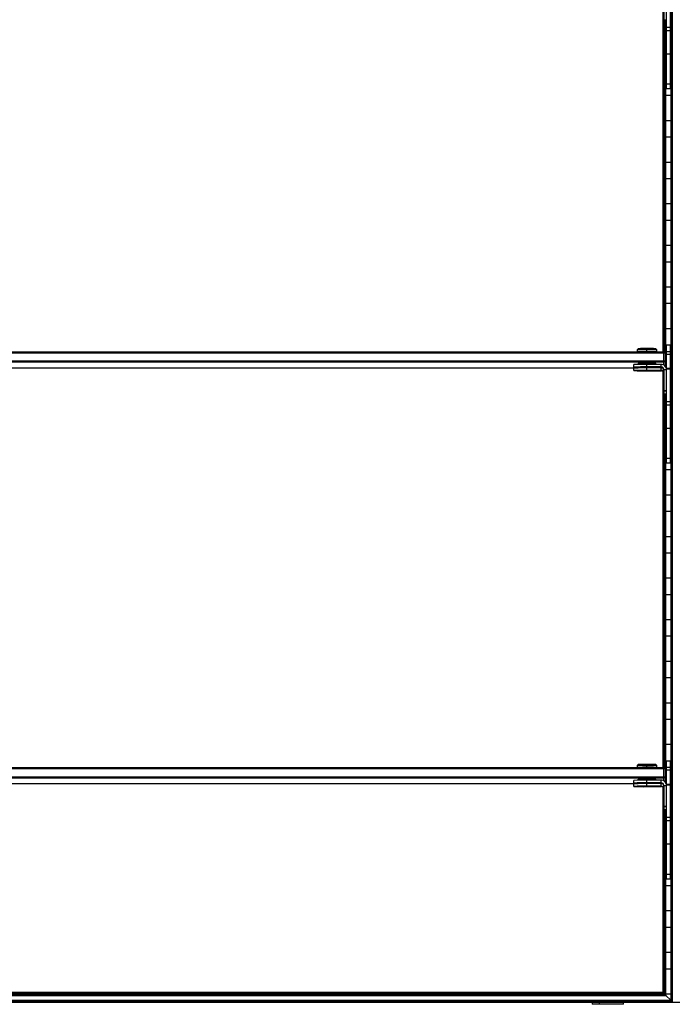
# Model space of a CAD drawing. Header units: millimetres. Extents: x -305 to 1920, y -1202 to 1202.
# Tile 3 of 8: x 808 to 1310, y -1202 to -444. Entities that reach past the tile are written whole.
import ezdxf

# ---------------------------------------------------------------- set-up
doc = ezdxf.new("R2010")
doc.units = ezdxf.units.MM

msp = doc.modelspace()

# ---------------------------------------------------------------- linework, layer by layer
at = {"color": 7, "linetype": 'Continuous', "lineweight": 25}
for p, q in [((1309.12, 1198.5), (1309.12, -1198.5)), ((1309.46, -1198.85), (1309.46, 1198.85)), ((1310.27, 1199.65), (1310.27, -1199.65)), ((1305.74, -497.25), (1305.74, -406.25)), ((1308.74, -497.25), (1308.74, -406.25)), ((1303.16, -699.54), (1303.16, -426.78)), ((1303.74, -425.22), (1303.74, -444.18)), ((1303.74, -444.18), (1305.74, -444.18)), ((1303.87, -444.18), (1303.87, -699.66)), ((1304.21, -700.01), (1304.21, -444.18)), ((1305.02, -444.18), (1305.02, -710.91)), ((1305.37, -711.52), (1305.37, -444.18)), ((1308.74, -449.92), (1305.74, -449.92)), ((1308.74, -452.59), (1305.74, -452.59)), ((1305.74, -457.8), (1305.37, -457.8)), ((1309.12, -457.8), (1308.74, -457.8)), ((1305.37, -470.2), (1305.74, -470.2)), ((1308.74, -470.44), (1305.74, -470.44)), ((1308.74, -470.2), (1309.12, -470.2)), ((1305.74, -489.8), (1305.37, -489.8)), ((1309.12, -489.8), (1308.74, -489.8)), ((1308.74, -493.68), (1305.74, -493.68)), ((1308.74, -497.25), (1305.74, -497.25)), ((1305.37, -502.2), (1309.12, -502.2)), ((1309.12, -521.8), (1305.37, -521.8)), ((1305.37, -534.2), (1309.12, -534.2)), ((1309.12, -553.8), (1305.37, -553.8)), ((1305.37, -566.2), (1309.12, -566.2)), ((1309.12, -585.8), (1305.37, -585.8)), ((1305.37, -598.2), (1309.12, -598.2)), ((1309.12, -617.8), (1305.37, -617.8)), ((1305.37, -630.2), (1309.12, -630.2)), ((1309.12, -649.8), (1305.37, -649.8)), ((1305.37, -662.2), (1309.12, -662.2)), ((1309.12, -681.8), (1305.37, -681.8)), ((1305.37, -694.2), (1309.12, -694.2)), ((1305.74, -785.25), (1305.74, -694.25)), ((1305.74, -694.25), (1308.74, -694.25)), ((1308.74, -785.25), (1308.74, -694.25)), ((311.75, -699.54), (1303.74, -699.54)), ((1303.74, -700.52), (311.75, -700.52)), ((1283.24, -697.94), (1283.24, -699.39)), ((1284, -697.19), (1283.25, -697.94)), ((1283.99, -699.39), (1283.99, -699.54)), ((1290.74, -699.28), (1290.74, -699.54)), ((1290.75, -697.08), (1290.75, -697.81)), ((1290.75, -699.26), (1290.75, -697.81)), ((1298.24, -697.94), (1297.49, -697.19)), ((1297.49, -699.54), (1297.49, -699.39)), ((1298.24, -699.39), (1298.24, -697.94)), ((1303.74, -709.75), (1303.74, -699.54)), ((1304.74, -700.54), (1303.74, -699.54)), ((1304.74, -700.54), (1303.74, -700.52)), ((1304.74, -700.54), (1304.74, -710.57)), ((1308.74, -699.52), (1305.74, -699.52)), ((1308.74, -701.49), (1305.74, -701.49)), ((311.75, -706.52), (1303.74, -706.52)), ((1303.74, -707.54), (311.75, -707.54)), ((331.5, -711.87), (1283.99, -711.87)), ((1280.74, -711.39), (1280.74, -709.39)), ((1280.74, -714.01), (1280.74, -712.01)), ((1283.99, -708.39), (1283.99, -709.26)), ((1283.99, -711.52), (1283.99, -711.88)), ((1288.73, -711.37), (1288.75, -711.39)), ((1290.74, -711.22), (1290.74, -708.27)), ((1301.74, -709.22), (1290.74, -709.22)), ((1301.74, -711.22), (1290.74, -711.22)), ((1290.74, -711.43), (1290.74, -711.43)), ((1290.74, -713.83), (1290.74, -711.57)), ((1290.74, -711.57), (1301.74, -711.57)), ((1301.74, -711.84), (1290.74, -711.84)), ((1290.75, -711.36), (1290.75, -711.35)), ((1292.74, -711.39), (1292.76, -711.37)), ((1297.49, -709.22), (1297.49, -708.39)), ((1297.49, -711.84), (1297.49, -711.57)), ((1301.74, -711.57), (1301.74, -709.22)), ((1301.74, -714.18), (1301.74, -711.84)), ((1302.23, -711.87), (1302.8, -711.87)), ((1303.74, -706.52), (1304.74, -706.54)), ((1303.74, -707.54), (1304.74, -706.54)), ((1288.73, -713.99), (1288.75, -714.01)), ((1301.74, -713.83), (1290.74, -713.83)), ((1290.74, -713.97), (1290.74, -713.97)), ((1290.74, -714.05), (1290.74, -714.04)), ((1290.74, -714.18), (1301.74, -714.18)), ((1292.74, -714.01), (1292.76, -713.99)), ((1303.16, -1019.49), (1303.16, -714.78)), ((1303.74, -713.22), (1303.74, -732.18)), ((1303.74, -713.22), (1305.74, -713.22)), ((1308.74, -712.48), (1305.74, -712.48)), ((1308.74, -712.92), (1305.74, -712.92)), ((1309.12, -713.8), (1308.74, -713.8)), ((1308.74, -726.2), (1309.12, -726.2)), ((1303.74, -729.21), (1305.74, -729.21)), ((1303.74, -729.56), (1305.74, -729.56)), ((1303.74, -731.83), (1305.74, -731.83)), ((1303.74, -732.18), (1305.74, -732.18)), ((1303.87, -732.18), (1303.87, -1019.61)), ((1304.21, -1019.96), (1304.21, -732.18)), ((1305.02, -732.18), (1305.02, -1030.86)), ((1305.37, -1031.47), (1305.37, -732.18)), ((1308.74, -737.92), (1305.74, -737.92)), ((1308.74, -740.59), (1305.74, -740.59)), ((1305.74, -745.8), (1305.37, -745.8)), ((1309.12, -745.8), (1308.74, -745.8)), ((1305.37, -758.2), (1305.74, -758.2)), ((1308.74, -758.44), (1305.74, -758.44)), ((1308.74, -758.2), (1309.12, -758.2)), ((1305.74, -777.8), (1305.37, -777.8)), ((1309.12, -777.8), (1308.74, -777.8)), ((1308.74, -781.68), (1305.74, -781.68)), ((1308.74, -785.25), (1305.74, -785.25)), ((1305.37, -790.2), (1309.12, -790.2)), ((1309.12, -809.8), (1305.37, -809.8)), ((1305.37, -822.2), (1309.12, -822.2)), ((1309.12, -841.8), (1305.37, -841.8)), ((1305.37, -854.2), (1309.12, -854.2)), ((1309.12, -873.8), (1305.37, -873.8)), ((1305.37, -886.2), (1309.12, -886.2)), ((1309.12, -905.8), (1305.37, -905.8)), ((1305.37, -918.2), (1309.12, -918.2)), ((1309.12, -937.8), (1305.37, -937.8)), ((1305.37, -950.2), (1309.12, -950.2)), ((1309.12, -969.8), (1305.37, -969.8)), ((1305.37, -982.2), (1309.12, -982.2)), ((1309.12, -1001.8), (1305.37, -1001.8)), ((1305.37, -1014.2), (1309.12, -1014.2)), ((1305.74, -1105.2), (1305.74, -1014.2)), ((1308.74, -1105.2), (1308.74, -1014.2)), ((311.75, -1019.49), (1303.74, -1019.49)), ((1303.74, -1020.47), (311.75, -1020.47)), ((1283.24, -1017.89), (1283.24, -1019.34)), ((1284, -1017.14), (1283.25, -1017.89)), ((1283.99, -1019.34), (1283.99, -1019.49)), ((1290.74, -1019.23), (1290.74, -1019.49)), ((1290.75, -1017.03), (1290.75, -1017.76)), ((1290.75, -1019.21), (1290.75, -1017.76)), ((1298.24, -1017.89), (1297.49, -1017.14)), ((1297.49, -1019.49), (1297.49, -1019.34)), ((1298.24, -1019.34), (1298.24, -1017.89)), ((1303.74, -1029.7), (1303.74, -1019.49)), ((1304.74, -1020.49), (1303.74, -1019.49)), ((1304.74, -1020.49), (1303.74, -1020.47)), ((1304.74, -1020.49), (1304.74, -1030.52)), ((1308.74, -1019.47), (1305.74, -1019.47)), ((1308.74, -1021.44), (1305.74, -1021.44)), ((311.75, -1026.47), (1303.74, -1026.47)), ((1303.74, -1027.49), (311.75, -1027.49)), ((1280.74, -1031.34), (1280.74, -1029.34)), ((1283.99, -1028.34), (1283.99, -1029.21)), ((1290.74, -1031.17), (1290.74, -1028.23)), ((1301.74, -1029.17), (1290.74, -1029.17)), ((1297.49, -1029.17), (1297.49, -1028.34)), ((1301.74, -1031.52), (1301.74, -1029.17)), ((1303.74, -1026.47), (1304.74, -1026.49)), ((1303.74, -1027.49), (1304.74, -1026.49)), ((331.5, -1031.82), (1283.99, -1031.82)), ((1280.74, -1033.96), (1280.74, -1031.96)), ((1283.99, -1031.47), (1283.99, -1031.83)), ((1288.73, -1031.33), (1288.75, -1031.34)), ((1288.73, -1033.94), (1288.75, -1033.96)), ((1301.74, -1031.17), (1290.74, -1031.17)), ((1290.74, -1031.38), (1290.74, -1031.38)), ((1290.74, -1033.79), (1290.74, -1031.52)), ((1290.74, -1031.52), (1301.74, -1031.52)), ((1301.74, -1031.79), (1290.74, -1031.79)), ((1301.74, -1033.79), (1290.74, -1033.79)), ((1290.74, -1033.93), (1290.74, -1033.92)), ((1290.74, -1034), (1290.74, -1034)), ((1290.74, -1034.14), (1301.74, -1034.14)), ((1290.75, -1031.31), (1290.75, -1031.3)), ((1292.74, -1031.34), (1292.76, -1031.33)), ((1292.74, -1033.96), (1292.76, -1033.94)), ((1297.49, -1031.79), (1297.49, -1031.52)), ((1301.74, -1034.14), (1301.74, -1031.79)), ((1302.23, -1031.82), (1302.8, -1031.82)), ((1303.16, -1192.55), (1303.16, -1034.73)), ((1303.74, -1033.17), (1303.74, -1052.13)), ((1303.74, -1033.17), (1305.74, -1033.17)), ((1308.74, -1032.43), (1305.74, -1032.43)), ((1308.74, -1032.87), (1305.74, -1032.87)), ((1309.12, -1033.8), (1308.74, -1033.8)), ((1303.74, -1049.17), (1305.74, -1049.17)), ((1303.74, -1049.51), (1305.74, -1049.51)), ((1303.74, -1051.78), (1305.74, -1051.78)), ((1303.74, -1052.13), (1305.74, -1052.13)), ((1303.87, -1052.13), (1303.87, -1193.25)), ((1304.21, -1193.6), (1304.21, -1052.13)), ((1305.02, -1052.13), (1305.02, -1194.4)), ((1305.37, -1194.75), (1305.37, -1052.13)), ((1308.74, -1046.2), (1309.12, -1046.2)), ((1308.74, -1057.87), (1305.74, -1057.87)), ((1308.74, -1060.54), (1305.74, -1060.54)), ((1305.74, -1065.8), (1305.37, -1065.8)), ((1309.12, -1065.8), (1308.74, -1065.8)), ((1305.37, -1078.2), (1305.74, -1078.2)), ((1308.74, -1078.39), (1305.74, -1078.39)), ((1308.74, -1078.2), (1309.12, -1078.2)), ((1305.74, -1097.8), (1305.37, -1097.8)), ((1309.12, -1097.8), (1308.74, -1097.8)), ((1308.74, -1101.63), (1305.74, -1101.63)), ((1308.74, -1105.2), (1305.74, -1105.2)), ((1305.37, -1110.2), (1309.12, -1110.2)), ((1309.12, -1129.8), (1305.37, -1129.8)), ((1305.37, -1142.2), (1309.12, -1142.2)), ((1309.12, -1161.8), (1305.37, -1161.8)), ((1305.37, -1174.2), (1309.12, -1174.2)), ((310.12, -1194.75), (1305.37, -1194.75)), ((310.48, -1194.4), (1305.02, -1194.4)), ((311.27, -1193.6), (1304.21, -1193.6)), ((311.62, -1193.25), (1303.87, -1193.25)), ((1303.16, -1192.55), (312.32, -1192.55)), ((1303.16, -1192.55), (1303.87, -1193.25)), ((1305.02, -1194.4), (1304.21, -1193.6)), ((1309.12, -1193.8), (1305.37, -1193.8)), ((1305.37, -1194.75), (1309.12, -1198.5)), ((-304.88, -1200), (1920.37, -1200)), ((305.23, -1199.65), (1310.27, -1199.65)), ((306.02, -1198.85), (1309.46, -1198.85)), ((306.38, -1198.5), (1309.12, -1198.5)), ((1248.52, -1200), (1248.52, -1201.6)), ((1272.71, -1201.6), (1248.52, -1201.6)), ((1254, -1200), (1254, -1201.6)), ((1272.71, -1201.6), (1272.71, -1200)), ((1310.27, -1199.65), (1309.46, -1198.85))]:
    msp.add_line(p, q, dxfattribs=at)
at = {"color": 7, "linetype": 'Continuous', "lineweight": 25, "flags": 128}
for points in [[(1283.99, -699.45), (1283.99, -699.45), (1283.43, -699.42), (1283.24, -699.39), (1283.43, -699.36), (1283.99, -699.34), (1284.88, -699.31), (1286.07, -699.29), (1287.49, -699.28), (1289.08, -699.27), (1290.75, -699.26)], [(1290.75, -699.26), (1292.42, -699.27), (1294, -699.28), (1295.42, -699.29), (1296.61, -699.31), (1297.5, -699.34), (1298.06, -699.36), (1298.24, -699.39), (1298.06, -699.42), (1297.5, -699.45), (1297.49, -699.45)], [(1290.74, -711.43), (1289.88, -711.43), (1289.15, -711.42), (1288.67, -711.41), (1288.49, -711.39), (1288.67, -711.38), (1289.15, -711.36), (1289.88, -711.36), (1290.74, -711.35)], [(1290.75, -711.36), (1289.98, -711.36), (1289.33, -711.37), (1288.9, -711.38), (1288.74, -711.39), (1288.9, -711.4), (1289.33, -711.42), (1289.98, -711.42), (1290.74, -711.43)], [(1290.74, -711.35), (1291.61, -711.36), (1292.34, -711.36), (1292.82, -711.38), (1292.99, -711.39), (1292.82, -711.41), (1292.34, -711.42), (1291.61, -711.43), (1290.74, -711.43)], [(1290.74, -711.43), (1291.51, -711.42), (1292.16, -711.42), (1292.59, -711.4), (1292.74, -711.39), (1292.59, -711.38), (1292.16, -711.37), (1291.51, -711.36), (1290.75, -711.36)], [(1303.06, -712.06), (1302.53, -711.91), (1301.74, -711.84)], [(1290.74, -714.05), (1289.88, -714.05), (1289.15, -714.04), (1288.67, -714.02), (1288.49, -714.01), (1288.67, -713.99), (1289.15, -713.98), (1289.88, -713.97), (1290.74, -713.97)], [(1290.74, -713.97), (1289.98, -713.98), (1289.33, -713.98), (1288.9, -714), (1288.74, -714.01), (1288.9, -714.02), (1289.33, -714.03), (1289.98, -714.04), (1290.74, -714.04)], [(1290.74, -714.04), (1291.51, -714.04), (1292.16, -714.03), (1292.59, -714.02), (1292.74, -714.01), (1292.59, -714), (1292.16, -713.98), (1291.51, -713.98), (1290.74, -713.97)], [(1290.74, -713.97), (1291.61, -713.97), (1292.34, -713.98), (1292.82, -713.99), (1292.99, -714.01), (1292.82, -714.02), (1292.34, -714.04), (1291.61, -714.05), (1290.74, -714.05)], [(1283.99, -1019.4), (1283.99, -1019.4), (1283.43, -1019.37), (1283.24, -1019.34), (1283.43, -1019.32), (1283.99, -1019.29), (1284.88, -1019.26), (1286.07, -1019.24), (1287.49, -1019.23), (1289.08, -1019.22), (1290.75, -1019.21)], [(1290.75, -1019.21), (1292.42, -1019.22), (1294, -1019.23), (1295.42, -1019.24), (1296.61, -1019.26), (1297.5, -1019.29), (1298.06, -1019.32), (1298.24, -1019.34), (1298.06, -1019.37), (1297.5, -1019.4), (1297.49, -1019.4)], [(1290.74, -1031.38), (1289.88, -1031.38), (1289.15, -1031.37), (1288.67, -1031.36), (1288.49, -1031.34), (1288.67, -1031.33), (1289.15, -1031.32), (1289.88, -1031.31), (1290.74, -1031.3)], [(1290.74, -1034), (1289.88, -1034), (1289.15, -1033.99), (1288.67, -1033.98), (1288.49, -1033.96), (1288.67, -1033.95), (1289.15, -1033.93), (1289.88, -1033.92), (1290.74, -1033.92)], [(1290.74, -1033.93), (1289.98, -1033.93), (1289.33, -1033.94), (1288.9, -1033.95), (1288.74, -1033.96), (1288.9, -1033.97), (1289.33, -1033.99), (1289.98, -1033.99), (1290.74, -1034)], [(1290.75, -1031.31), (1289.98, -1031.31), (1289.33, -1031.32), (1288.9, -1031.33), (1288.74, -1031.34), (1288.9, -1031.36), (1289.33, -1031.37), (1289.98, -1031.37), (1290.74, -1031.38)], [(1290.74, -1031.3), (1291.61, -1031.31), (1292.34, -1031.32), (1292.82, -1031.33), (1292.99, -1031.34), (1292.82, -1031.36), (1292.34, -1031.37), (1291.61, -1031.38), (1290.74, -1031.38)], [(1290.74, -1031.38), (1291.51, -1031.37), (1292.16, -1031.37), (1292.59, -1031.36), (1292.74, -1031.34), (1292.59, -1031.33), (1292.16, -1031.32), (1291.51, -1031.31), (1290.75, -1031.31)], [(1290.74, -1033.92), (1291.61, -1033.92), (1292.34, -1033.93), (1292.82, -1033.95), (1292.99, -1033.96), (1292.82, -1033.98), (1292.34, -1033.99), (1291.61, -1034), (1290.74, -1034)], [(1290.74, -1034), (1291.51, -1033.99), (1292.16, -1033.99), (1292.59, -1033.97), (1292.74, -1033.96), (1292.59, -1033.95), (1292.16, -1033.94), (1291.51, -1033.93), (1290.74, -1033.93)], [(1303.06, -1032.01), (1302.53, -1031.86), (1301.74, -1031.79)]]:
    msp.add_lwpolyline(points, dxfattribs=at)
at = {"color": 7, "linetype": 'Continuous', "lineweight": 25}
for centre, radius, start, end in [((1288.59, -789.51), 91.72, 88.65554, 93.34372), ((1289.19, -803.68), 104.41, 89.14727, 92.85242), ((1289.21, -804.38), 107.32, 89.17981, 92.78486), ((1292.81, -773.64), 76.59, 86.49231, 91.54217), ((1292.9, -789.42), 91.63, 86.65459, 91.34528), ((1292.83, -773.3), 74.05, 86.38746, 91.61285), ((1288.25, -854.59), 143.4, 89.00137, 92.99833), ((1288.25, -852.6), 143.4, 89.00137, 92.99833), ((1288.25, -568.19), 143.4, 267.00167, 270.99863), ((1288.25, -855.21), 143.4, 89.00137, 92.99833), ((1289.19, -812.68), 104.41, 89.14727, 92.85242), ((1292.83, -782.29), 74.05, 86.38746, 91.61285), ((1301.75, -713.22), 4, 0.00436, 90.00436), ((1301.75, -713.22), 2, 0.00436, 90.00436), ((1301.75, -713.57), 2, 0.00436, 90.00436), ((1288.25, -857.21), 143.4, 89.00137, 92.99833), ((1288.25, -570.81), 143.4, 267.00167, 270.99863), ((1301.75, -715.83), 2, 0.00436, 90.00436), ((1301.75, -716.18), 2, 0.00436, 90.00436), ((1288.59, -1109.46), 91.72, 88.65554, 93.34372), ((1289.21, -1124.34), 107.32, 89.17981, 92.78486), ((1289.19, -1123.63), 104.41, 89.14727, 92.85242), ((1292.81, -1093.59), 76.59, 86.49231, 91.54217), ((1292.9, -1109.37), 91.63, 86.65459, 91.34528), ((1292.83, -1093.25), 74.05, 86.38746, 91.61285), ((1288.25, -1172.55), 143.4, 89.00137, 92.99833), ((1289.19, -1132.63), 104.41, 89.14727, 92.85242), ((1292.83, -1102.25), 74.05, 86.38746, 91.61285), ((1301.75, -1033.17), 4, 0.00436, 90.00436), ((1288.25, -1174.55), 143.4, 89.00137, 92.99833), ((1288.25, -1175.16), 143.4, 89.00137, 92.99833), ((1288.25, -1177.16), 143.4, 89.00137, 92.99833), ((1288.25, -888.14), 143.4, 267.00167, 270.99863), ((1288.25, -890.76), 143.4, 267.00167, 270.99863), ((1301.75, -1033.17), 2, 0.00436, 90.00436), ((1301.75, -1033.52), 2, 0.00436, 90.00436), ((1301.75, -1035.79), 2, 0.00436, 90.00436), ((1301.75, -1036.14), 2, 0.00436, 90.00436)]:
    msp.add_arc(centre, radius, start, end, dxfattribs=at)
for points, knots in [([(1303.87, -1193.25), (1303.87, -1193.25), (1303.87, -1193.26), (1303.92, -1193.31), (1304, -1193.38), (1304.1, -1193.48), (1304.18, -1193.56), (1304.21, -1193.6)], [0, 0, 0, 0, 0.146754, 0.316126, 0.510248, 0.757793, 1, 1, 1, 1]), ([(1303.87, -1193.25), (1303.87, -1193.25), (1303.87, -1193.26), (1303.92, -1193.31), (1304, -1193.38), (1304.1, -1193.48), (1304.18, -1193.56), (1304.21, -1193.6)], [0, 0, 0, 0, 0.146754, 0.316126, 0.510248, 0.757793, 1, 1, 1, 1]), ([(1305.02, -1194.4), (1305.06, -1194.45), (1305.16, -1194.55), (1305.27, -1194.66), (1305.33, -1194.72), (1305.36, -1194.74), (1305.36, -1194.75), (1305.37, -1194.75)], [0, 0, 0, 0, 0.3101202, 0.6161208, 0.7588957, 0.8860224, 1, 1, 1, 1]), ([(1305.02, -1194.4), (1305.06, -1194.45), (1305.16, -1194.55), (1305.27, -1194.66), (1305.33, -1194.72), (1305.36, -1194.74), (1305.36, -1194.75), (1305.37, -1194.75)], [0, 0, 0, 0, 0.31012, 0.616121, 0.758896, 0.886022, 1, 1, 1, 1]), ([(1309.12, -1198.5), (1309.12, -1198.5), (1309.12, -1198.51), (1309.17, -1198.56), (1309.25, -1198.63), (1309.35, -1198.73), (1309.43, -1198.81), (1309.46, -1198.85)], [0, 0, 0, 0, 0.146754, 0.316126, 0.510248, 0.757793, 1, 1, 1, 1]), ([(1309.12, -1198.5), (1309.12, -1198.5), (1309.12, -1198.51), (1309.17, -1198.56), (1309.25, -1198.63), (1309.35, -1198.73), (1309.43, -1198.81), (1309.46, -1198.85)], [0, 0, 0, 0, 0.1467542, 0.3161257, 0.5102478, 0.7577933, 1, 1, 1, 1])]:
    msp.add_open_spline(points, degree=3, knots=knots, dxfattribs=at)

doc.saveas('drawing.dxf')
